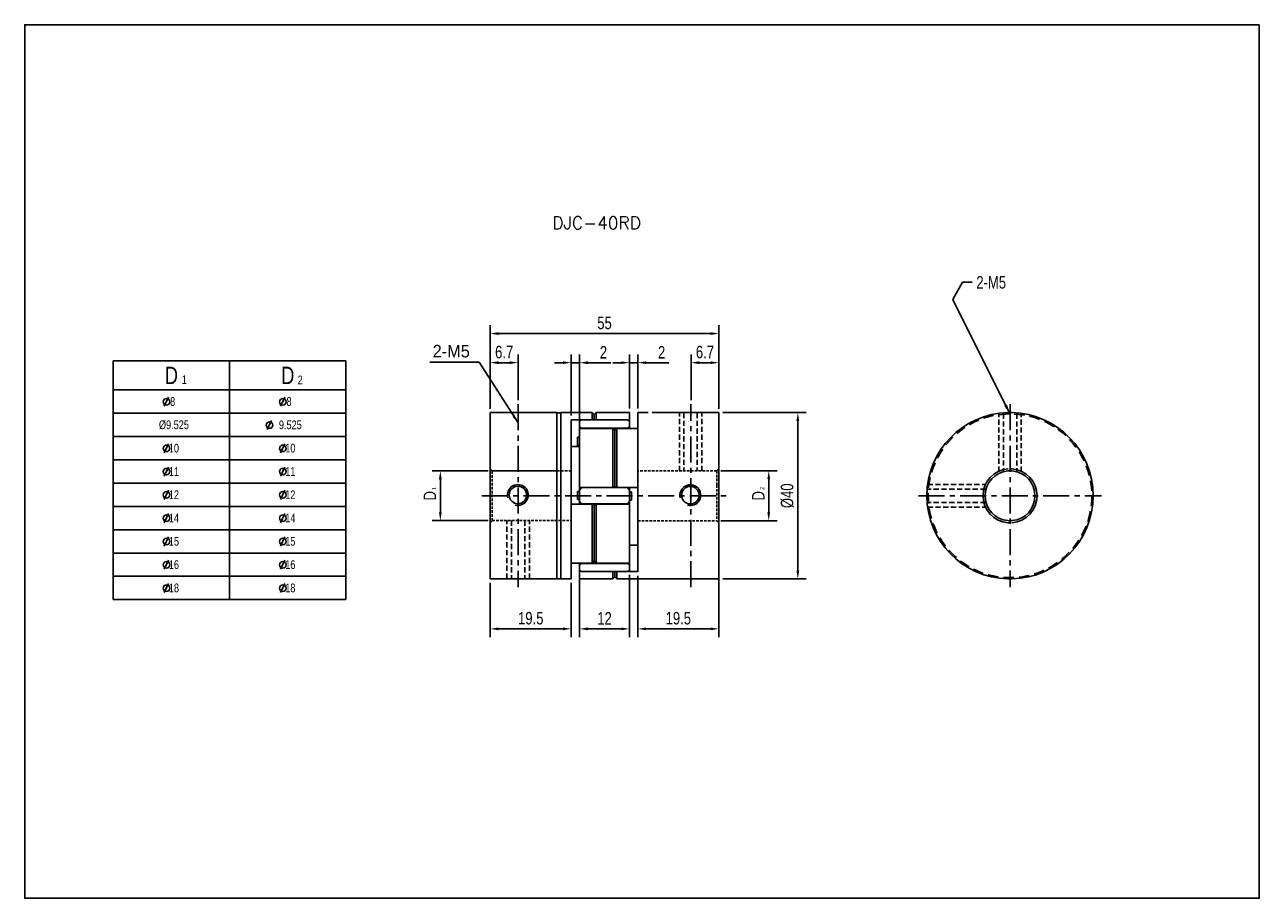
# Model space of a CAD drawing. Header units: millimetres. Extents: x 0 to 297, y 0 to 210.
import ezdxf

# ---------------------------------------------------------------- set-up
doc = ezdxf.new("R2010")
doc.units = ezdxf.units.MM
doc.header["$LTSCALE"] = 5
for name, pattern in [('CENTER', [2, 1.25, -0.25, 0.25, -0.25]), ('DASHED', [0.75, 0.5, -0.25]), ('HIDDEN', [0.375, 0.25, -0.125]), ('HIDDEN2', [0.1875, 0.125, -0.0625])]:
    doc.linetypes.add(name, pattern=pattern)
doc.layers.get('0').update_dxf_attribs({"linetype": 'CONTINUOUS'})
doc.layers.get('Defpoints').update_dxf_attribs({"linetype": 'CONTINUOUS'})
for name, color, linetype in [('BM', 2, 'CONTINUOUS'), ('CT', 1, 'CENTER'), ('D', 7, 'CONTINUOUS'), ('DIM', 7, 'CONTINUOUS'), ('FL', 1, 'CONTINUOUS'), ('HD', 4, 'DASHED')]:
    doc.layers.add(name, color=color, linetype=linetype)
doc.styles.add('H', font='txt.shx')
doc.styles.get("Standard").update_dxf_attribs({"font": 'Gulim.ttf', "width": 0.8, "height": 3})
doc.dimstyles.new('LIM', dxfattribs={"dimtxt": 2, "dimasz": 2, "dimexe": 2, "dimexo": 1, "dimgap": 1, "dimtad": 1, "dimdec": 3, "dimzin": 9, "dimdsep": 46, "dimtxsty": 'Standard', "dimcen": 3, "dimclrd": 1, "dimclre": 1, "dimadec": 0, "dimazin": 0, "dimtfac": 1, "dimtdec": 3, "dimtmove": 0, "dimatfit": 3, "dimfxl": 0, "dimtolj": 1, "dimtzin": 0, "dimarcsym": 0})
doc.dimstyles.get("Standard").update_dxf_attribs({"dimtxt": 0.18, "dimasz": 0.18, "dimexe": 0.18, "dimexo": 0.0625, "dimgap": 0.09, "dimtad": 0, "dimtih": 1, "dimtoh": 1, "dimdec": 4, "dimzin": 0, "dimdsep": 46, "dimtxsty": 'Standard', "dimcen": 0.09, "dimadec": 0, "dimazin": 0, "dimtfac": 1, "dimtdec": 4, "dimtofl": 0, "dimtmove": 0, "dimatfit": 3, "dimfxl": 0, "dimtolj": 1, "dimtzin": 0, "dimarcsym": 0})

# ---------------------------------------------------------------- blocks, each defined once
blk = doc.blocks.new('*D8')
at = {"layer": 'Defpoints', "color": 0}
for p in [(111.99, 76.82), (131.49, 76.82), (131.49, 64.77)]:
    blk.add_point(p, dxfattribs=at)
at = {"layer": 'DIM', "color": 1, "lineweight": -2}
for p, q in [((111.99, 75.82), (111.99, 62.77)), ((131.49, 75.82), (131.49, 62.77)), ((113.99, 64.77), (129.49, 64.77))]:
    blk.add_line(p, q, dxfattribs=at)
at = {"layer": 'DIM', "color": 1}
for points in [[(113.99, 65.1), (113.99, 64.43), (111.99, 64.77)], [(129.49, 65.1), (129.49, 64.43), (131.49, 64.77)]]:
    blk.add_solid(points, dxfattribs=at)
at = {"layer": 'DIM', "color": 0, "insert": (121.74, 67.31), "char_height": 3, "attachment_point": 5}
blk.add_mtext('\\A1;19.5', dxfattribs=at)
blk = doc.blocks.new('*D9')
at = {"layer": 'Defpoints', "color": 0}
for p in [(166.99, 135.75), (111.99, 116.7), (166.99, 116.7)]:
    blk.add_point(p, dxfattribs=at)
at = {"layer": 'DIM', "color": 1, "lineweight": -2}
for p, q in [((111.99, 117.7), (111.99, 137.75)), ((166.99, 117.7), (166.99, 137.75)), ((113.99, 135.75), (164.99, 135.75))]:
    blk.add_line(p, q, dxfattribs=at)
at = {"layer": 'DIM', "color": 1}
for points in [[(113.99, 136.09), (113.99, 135.42), (111.99, 135.75)], [(164.99, 136.09), (164.99, 135.42), (166.99, 135.75)]]:
    blk.add_solid(points, dxfattribs=at)
at = {"layer": 'DIM', "color": 0, "insert": (139.49, 138.29), "char_height": 3, "attachment_point": 5}
blk.add_mtext('\\A1;55', dxfattribs=at)
blk = doc.blocks.new('*D10')
at = {"layer": 'Defpoints', "color": 0}
for p in [(118.69, 128.75), (111.99, 116.7), (118.69, 118.75)]:
    blk.add_point(p, dxfattribs=at)
at = {"layer": 'DIM', "color": 1, "lineweight": -2}
for p, q in [((111.99, 117.7), (111.99, 130.75)), ((118.69, 119.75), (118.69, 130.75)), ((113.99, 128.75), (116.69, 128.75))]:
    blk.add_line(p, q, dxfattribs=at)
at = {"layer": 'DIM', "color": 1}
for points in [[(113.99, 129.09), (113.99, 128.42), (111.99, 128.75)], [(116.69, 129.09), (116.69, 128.42), (118.69, 128.75)]]:
    blk.add_solid(points, dxfattribs=at)
at = {"layer": 'DIM', "color": 0, "insert": (115.34, 131.29), "char_height": 3, "attachment_point": 5}
blk.add_mtext('\\A1;6.7', dxfattribs=at)
blk = doc.blocks.new('*D11')
at = {"layer": 'Defpoints', "color": 0}
for p in [(112.49, 102.74), (99.99, 90.78), (112.49, 90.78)]:
    blk.add_point(p, dxfattribs=at)
at = {"layer": 'DIM', "color": 1, "lineweight": -2}
for p, q in [((111.49, 102.74), (97.99, 102.74)), ((99.99, 100.74), (99.99, 92.78)), ((111.49, 90.78), (97.99, 90.78))]:
    blk.add_line(p, q, dxfattribs=at)
at = {"layer": 'DIM', "color": 1}
for points in [[(99.65, 100.74), (100.32, 100.74), (99.99, 102.74)], [(99.65, 92.78), (100.32, 92.78), (99.99, 90.78)]]:
    blk.add_solid(points, dxfattribs=at)
at = {"layer": 'DIM', "color": 0, "insert": (97.48, 96.76), "char_height": 3, "attachment_point": 5, "rotation": 90}
blk.add_mtext('\\A1;D', dxfattribs=at)
blk = doc.blocks.new('*D12')
at = {"layer": 'Defpoints', "color": 0}
for p in [(166.99, 128.75), (160.29, 118.76), (166.99, 116.71)]:
    blk.add_point(p, dxfattribs=at)
at = {"layer": 'DIM', "color": 1, "lineweight": -2}
for p, q in [((160.29, 119.76), (160.29, 130.75)), ((166.99, 117.71), (166.99, 130.75)), ((162.29, 128.75), (164.99, 128.75))]:
    blk.add_line(p, q, dxfattribs=at)
at = {"layer": 'DIM', "color": 1}
for points in [[(162.29, 129.09), (162.29, 128.42), (160.29, 128.75)], [(164.99, 129.09), (164.99, 128.42), (166.99, 128.75)]]:
    blk.add_solid(points, dxfattribs=at)
at = {"layer": 'DIM', "color": 0, "insert": (163.64, 131.29), "char_height": 3, "attachment_point": 5}
blk.add_mtext('\\A1;6.7', dxfattribs=at)
blk = doc.blocks.new('*D13')
at = {"layer": 'Defpoints', "color": 0}
for p in [(147.49, 128.75), (145.49, 116.71), (147.49, 116.71)]:
    blk.add_point(p, dxfattribs=at)
at = {"layer": 'DIM', "color": 1, "lineweight": -2}
for p, q in [((145.49, 117.71), (145.49, 130.75)), ((147.49, 117.71), (147.49, 130.75)), ((143.49, 128.75), (141.49, 128.75)), ((145.49, 128.75), (147.49, 128.75)), ((149.49, 128.75), (154.98, 128.75))]:
    blk.add_line(p, q, dxfattribs=at)
at = {"layer": 'DIM', "color": 1}
for points in [[(143.49, 129.09), (143.49, 128.42), (145.49, 128.75)], [(149.49, 129.09), (149.49, 128.42), (147.49, 128.75)]]:
    blk.add_solid(points, dxfattribs=at)
at = {"layer": 'DIM', "color": 0, "insert": (153.23, 131.26), "char_height": 3, "attachment_point": 5}
blk.add_mtext('\\A1;2', dxfattribs=at)
blk = doc.blocks.new('*D14')
at = {"layer": 'Defpoints', "color": 0}
for p in [(133.49, 128.75), (131.49, 115.02), (133.49, 112.92)]:
    blk.add_point(p, dxfattribs=at)
at = {"layer": 'DIM', "color": 1, "lineweight": -2}
for p, q in [((131.49, 116.02), (131.49, 130.75)), ((133.49, 113.92), (133.49, 130.75)), ((129.49, 128.75), (127.49, 128.75)), ((131.49, 128.75), (133.49, 128.75)), ((135.49, 128.75), (140.98, 128.75))]:
    blk.add_line(p, q, dxfattribs=at)
at = {"layer": 'DIM', "color": 1}
for points in [[(129.49, 129.09), (129.49, 128.42), (131.49, 128.75)], [(135.49, 129.09), (135.49, 128.42), (133.49, 128.75)]]:
    blk.add_solid(points, dxfattribs=at)
at = {"layer": 'DIM', "color": 0, "insert": (139.23, 131.26), "char_height": 3, "attachment_point": 5}
blk.add_mtext('\\A1;2', dxfattribs=at)
blk = doc.blocks.new('*D15')
at = {"layer": 'Defpoints', "color": 0}
for p in [(147.49, 78.54), (166.99, 78.54), (166.99, 64.77)]:
    blk.add_point(p, dxfattribs=at)
at = {"layer": 'DIM', "color": 1, "lineweight": -2}
for p, q in [((147.49, 77.54), (147.49, 62.77)), ((166.99, 77.54), (166.99, 62.77)), ((149.49, 64.77), (164.99, 64.77))]:
    blk.add_line(p, q, dxfattribs=at)
at = {"layer": 'DIM', "color": 1}
for points in [[(149.49, 65.1), (149.49, 64.43), (147.49, 64.77)], [(164.99, 65.1), (164.99, 64.43), (166.99, 64.77)]]:
    blk.add_solid(points, dxfattribs=at)
at = {"layer": 'DIM', "color": 0, "insert": (157.24, 67.31), "char_height": 3, "attachment_point": 5}
blk.add_mtext('\\A1;19.5', dxfattribs=at)
blk = doc.blocks.new('*D16')
at = {"layer": 'Defpoints', "color": 0}
for p in [(133.49, 78.79), (145.49, 78.79), (145.49, 64.77)]:
    blk.add_point(p, dxfattribs=at)
at = {"layer": 'DIM', "color": 1, "lineweight": -2}
for p, q in [((133.49, 77.79), (133.49, 62.77)), ((145.49, 77.79), (145.49, 62.77)), ((135.49, 64.77), (143.49, 64.77))]:
    blk.add_line(p, q, dxfattribs=at)
at = {"layer": 'DIM', "color": 1}
for points in [[(135.49, 65.1), (135.49, 64.43), (133.49, 64.77)], [(143.49, 65.1), (143.49, 64.43), (145.49, 64.77)]]:
    blk.add_solid(points, dxfattribs=at)
at = {"layer": 'DIM', "color": 0, "insert": (139.49, 67.31), "char_height": 3, "attachment_point": 5}
blk.add_mtext('\\A1;12', dxfattribs=at)
blk = doc.blocks.new('*D17')
at = {"layer": 'Defpoints', "color": 0}
for p in [(166.94, 116.76), (166.94, 76.76), (185.99, 76.76)]:
    blk.add_point(p, dxfattribs=at)
at = {"layer": 'DIM', "color": 1, "lineweight": -2}
for p, q in [((167.94, 116.76), (187.99, 116.76)), ((185.99, 114.76), (185.99, 78.76)), ((167.94, 76.76), (187.99, 76.76))]:
    blk.add_line(p, q, dxfattribs=at)
at = {"layer": 'DIM', "color": 1}
for points in [[(185.65, 114.76), (186.32, 114.76), (185.99, 116.76)], [(185.65, 78.76), (186.32, 78.76), (185.99, 76.76)]]:
    blk.add_solid(points, dxfattribs=at)
at = {"layer": 'DIM', "color": 0, "insert": (183.45, 96.76), "char_height": 3, "attachment_point": 5, "rotation": 90}
blk.add_mtext('\\A1;%%C40', dxfattribs=at)
blk = doc.blocks.new('*D18')
at = {"layer": 'Defpoints', "color": 0}
for p in [(166.49, 102.76), (166.49, 90.76), (178.99, 90.76)]:
    blk.add_point(p, dxfattribs=at)
at = {"layer": 'DIM', "color": 1, "lineweight": -2}
for p, q in [((167.49, 102.76), (180.99, 102.76)), ((178.99, 100.76), (178.99, 92.76)), ((167.49, 90.76), (180.99, 90.76))]:
    blk.add_line(p, q, dxfattribs=at)
at = {"layer": 'DIM', "color": 1}
for points in [[(178.65, 100.76), (179.32, 100.76), (178.99, 102.76)], [(178.65, 92.76), (179.32, 92.76), (178.99, 90.76)]]:
    blk.add_solid(points, dxfattribs=at)
at = {"layer": 'DIM', "color": 0, "insert": (176.48, 96.76), "char_height": 3, "attachment_point": 5, "rotation": 90}
blk.add_mtext('\\A1;D', dxfattribs=at)
blk = doc.blocks.new('new block')
blk.add_line((19.04, 5.53), (17.5, 2.41))
blk.add_circle((18.3, 3.95), 1.12)

msp = doc.modelspace()

# ---------------------------------------------------------------- linework, layer by layer
for p, q in [((21.289, 129.1999), (77.289, 129.1999)), ((21.289, 129.1999), (21.289, 71.7999)), ((77.289, 129.1999), (77.289, 71.7999)), ((21.289, 71.7999), (77.289, 71.7999))]:
    msp.add_line(p, q)
at = {"color": 4}
for p, q in [((49.289, 129.1999), (49.289, 71.7999)), ((21.289, 122.1999), (77.289, 122.1999))]:
    msp.add_line(p, q, dxfattribs=at)
at = {"color": 1}
for p, q in [((21.289, 116.5999), (77.289, 116.5999)), ((21.289, 110.9999), (77.289, 110.9999)), ((21.289, 105.3999), (77.289, 105.3999)), ((21.289, 99.7999), (77.289, 99.7999)), ((21.289, 94.1999), (77.289, 94.1999)), ((21.289, 88.5999), (77.289, 88.5999)), ((21.289, 82.9999), (77.289, 82.9999)), ((21.289, 77.3999), (77.289, 77.3999))]:
    msp.add_line(p, q, dxfattribs=at)
msp.add_lwpolyline([(297, 210), (0, 210), (0, 0), (297, 0)], close=True)
at = {"layer": 'BM', "linetype": 'Continuous'}
for p, q in [((111.9856, 76.8162), (111.9856, 116.7037)), ((127.9856, 116.7537), (112.0356, 116.7537)), ((127.9856, 76.76), (127.9856, 116.7537)), ((127.9856, 116.7349), (128.9856, 116.7349)), ((128.9856, 76.76), (128.9856, 116.76)), ((136.4856, 116.76), (128.9856, 116.76)), ((136.4856, 116.76), (136.4856, 115.0168)), ((136.9856, 116.26), (136.4856, 116.76)), ((137.4856, 116.76), (136.9856, 116.26)), ((136.9856, 116.26), (136.9856, 114.9791)), ((145.4356, 116.76), (137.4856, 116.76)), ((137.4856, 116.76), (137.4856, 115.0168)), ((145.4856, 114.9712), (145.4856, 116.71)), ((147.4856, 112.9605), (147.4856, 116.76)), ((149.9856, 116.76), (147.4856, 116.76)), ((166.9356, 116.76), (150.9856, 116.76)), ((166.9856, 107.1648), (166.9856, 116.71)), ((236.5368, 116.7537), (236.5368, 116.7037)), ((237.5368, 116.7037), (237.5368, 116.7537)), ((131.4856, 94.7037), (131.4856, 115.0168)), ((133.9856, 114.9791), (133.4856, 114.7269)), ((133.4856, 113.3521), (133.4856, 114.7269)), ((133.4856, 113.3521), (133.9856, 113.0142)), ((133.4856, 112.92), (133.4856, 113.3521)), ((133.4856, 98.8111), (133.4856, 112.92)), ((141.4951, 112.97), (133.5356, 112.97)), ((144.9856, 114.9791), (133.9856, 114.9791)), ((144.9856, 113.0142), (133.9856, 113.0142)), ((133.9856, 113.0142), (133.9856, 112.97)), ((141.4856, 112.9605), (141.4856, 98.8162)), ((141.5626, 112.9227), (141.9856, 112.4226)), ((141.9856, 112.4226), (142.4085, 112.9227)), ((147.4856, 112.97), (142.4756, 112.97)), ((142.4856, 112.9605), (142.4856, 98.8162)), ((145.4856, 114.7269), (144.9856, 114.9791)), ((144.9856, 113.0142), (145.4856, 113.3521)), ((144.9856, 112.97), (144.9856, 113.0142)), ((145.4856, 114.9712), (145.4856, 114.7269)), ((145.4856, 113.3521), (145.4856, 114.7269)), ((145.4856, 113.3521), (145.4856, 112.97)), ((132.9856, 110.8269), (132.9856, 108.8269)), ((133.4856, 110.8269), (132.9856, 110.8269)), ((141.9856, 112.4226), (141.9856, 98.9884)), ((131.4856, 108.6208), (133.4856, 108.6208)), ((132.9856, 108.8269), (133.4856, 108.8269)), ((166.9856, 107.1648), (166.9856, 106.2988)), ((166.9856, 106.2988), (166.9856, 76.81)), ((133.4856, 98.1348), (133.4856, 98.8111)), ((133.9856, 98.7248), (133.4856, 98.1348)), ((133.4856, 95.3852), (133.4856, 98.1348)), ((133.5356, 98.7611), (141.5407, 98.7611)), ((133.9856, 98.7611), (133.9856, 98.7248)), ((144.9856, 98.7248), (133.9856, 98.7248)), ((141.9856, 98.9884), (141.5626, 98.7665)), ((142.4085, 98.7665), (141.9856, 98.9884)), ((142.4305, 98.7611), (147.4856, 98.7611)), ((144.9856, 98.7248), (144.9856, 98.7611)), ((145.4856, 98.1348), (144.9856, 98.7248)), ((145.4856, 98.7665), (145.4856, 98.1348)), ((145.4856, 95.3852), (145.4856, 98.1348)), ((147.4856, 98.8162), (147.4856, 78.5031)), ((132.9856, 95.8267), (132.9856, 97.8267)), ((133.4856, 97.8267), (132.9856, 97.8267)), ((132.9856, 95.8267), (133.4856, 95.8267)), ((133.4856, 95.3852), (133.9856, 94.7951)), ((133.4856, 94.7588), (133.4856, 95.3852)), ((144.9856, 94.7951), (145.4856, 95.3852)), ((145.9856, 97.6932), (145.4856, 97.6932)), ((145.4856, 95.6932), (145.9856, 95.6932)), ((145.4856, 95.3852), (145.4856, 94.7088)), ((145.9856, 97.6932), (145.9856, 95.6932)), ((136.5406, 94.7588), (131.4856, 94.7588)), ((144.9856, 94.7951), (133.9856, 94.7951)), ((133.9856, 94.7951), (133.9856, 94.7588)), ((136.4856, 80.5594), (136.4856, 94.7037)), ((136.5626, 94.7534), (136.9856, 94.5315)), ((136.9856, 94.5315), (137.4085, 94.7534)), ((136.9856, 81.0973), (136.9856, 94.5315)), ((145.4356, 94.7588), (137.4305, 94.7588)), ((137.4856, 80.5594), (137.4856, 94.7037)), ((144.9856, 94.7588), (144.9856, 94.7951)), ((145.4856, 94.7088), (145.4856, 80.5999)), ((147.4856, 84.8991), (145.4856, 84.8991)), ((131.4856, 80.5594), (131.4856, 76.76)), ((131.4856, 80.5499), (136.4955, 80.5499)), ((133.4856, 80.1678), (133.4856, 80.5499)), ((133.9856, 80.5057), (133.4856, 80.1678)), ((133.9856, 80.5499), (133.9856, 80.5057)), ((144.9856, 80.5057), (133.9856, 80.5057)), ((136.9856, 81.0973), (136.5626, 80.5972)), ((137.4085, 80.5972), (136.9856, 81.0973)), ((137.476, 80.5499), (145.4356, 80.5499)), ((144.9856, 80.5057), (144.9856, 80.5499)), ((145.4856, 80.1678), (144.9856, 80.5057)), ((145.4856, 80.5999), (145.4856, 80.1678)), ((225.8699, 80.1678), (225.3836, 80.5057)), ((133.4856, 78.793), (133.4856, 80.1678)), ((133.4856, 78.793), (133.9856, 78.5408)), ((133.4856, 78.5487), (133.4856, 78.781)), ((133.4856, 76.81), (133.4856, 78.5487)), ((144.9856, 78.5408), (133.9856, 78.5408)), ((141.4856, 78.5031), (141.4856, 76.76)), ((141.4856, 76.76), (141.9856, 77.26)), ((141.9856, 78.5408), (141.9856, 77.26)), ((141.9856, 77.26), (142.4856, 76.76)), ((142.4856, 78.5031), (142.4856, 76.76)), ((144.9856, 78.5408), (145.4856, 78.793)), ((145.4856, 78.793), (145.4856, 80.1678)), ((228.7868, 78.5408), (228.2511, 78.793)), ((112.0356, 76.7662), (120.9881, 76.7662)), ((120.9881, 76.7662), (120.9856, 76.76)), ((120.9856, 76.76), (127.9856, 76.76)), ((127.9856, 76.785), (128.9856, 76.785)), ((128.9856, 76.76), (131.4856, 76.76)), ((133.5356, 76.76), (141.4856, 76.76)), ((142.4856, 76.76), (166.9356, 76.76)), ((236.5368, 76.8162), (236.5368, 76.7662)), ((237.5368, 76.7662), (237.5368, 76.8162))]:
    msp.add_line(p, q, dxfattribs=at)
at = {"layer": 'BM'}
for p, q in [((131.4856, 115.0168), (133.9856, 115.0168)), ((147.4856, 112.97), (147.4856, 98.7611)), ((131.4856, 94.7588), (131.4856, 80.5499)), ((131.4856, 80.5499), (131.4856, 86.8315)), ((144.9856, 78.5408), (147.4856, 78.5408))]:
    msp.add_line(p, q, dxfattribs=at)
at = {"layer": 'BM', "linetype": 'HIDDEN2'}
for p, q in [((133.4856, 114.7269), (133.9856, 114.9791)), ((133.9856, 113.0142), (133.4856, 113.3521)), ((141.4955, 112.97), (141.4951, 112.97)), ((141.9856, 112.4226), (141.5626, 112.9227)), ((142.4085, 112.9227), (141.9856, 112.4226)), ((144.9856, 114.9791), (145.4856, 114.7269)), ((145.4856, 113.3521), (144.9856, 113.0142)), ((147.4856, 112.9227), (147.4856, 112.9605)), ((133.4856, 98.1348), (133.9856, 98.7248)), ((141.5626, 98.7665), (141.9856, 98.9884)), ((141.9856, 98.9884), (142.4085, 98.7665)), ((142.4305, 98.7611), (142.4305, 98.7611)), ((144.9856, 98.7248), (145.4856, 98.1348)), ((136.5407, 94.7588), (136.5406, 94.7588)), ((137.4756, 80.5499), (137.476, 80.5499))]:
    msp.add_line(p, q, dxfattribs=at)
at = {"layer": 'BM', "linetype": 'Continuous'}
for centre in [(118.6453, 96.947), (160.1258, 96.904)]:
    msp.add_circle(centre, 2.1, dxfattribs=at)
for centre, radius, start, end in [((112.0356, 116.7037), 0.05, 90.00926, 180.008695), ((145.4356, 116.71), 0.05, 0, 90), ((166.9356, 116.71), 0.05, 0, 90), ((237.0368, 96.76), 20, 91.432544, 268.567456), ((237.0368, 96.76), 20, 88.566049, 91.432544), ((237.0368, 96.76), 20, 271.432544, 88.567456), ((133.5356, 112.92), 0.05, 90, 180), ((137.2996, 115.1028), 0.2048, 322.85126, 335.182137), ((237.0368, 96.76), 6.5, 94.411726, 265.588274), ((237.0368, 96.76), 6, 94.780192, 265.219808), ((237.0368, 96.76), 6, 85.219808, 94.784218), ((237.0368, 96.76), 6.5, 274.411726, 85.588274), ((237.0368, 96.76), 6, 274.780192, 85.219808), ((118.6453, 96.947), 2.5, 255, 195), ((133.5356, 98.8111), 0.05, 180, 270), ((142.4307, 98.8167), 0.0548, 246.079072, 359.570027), ((160.1258, 96.904), 2.5, 255, 195), ((136.5404, 94.7033), 0.0548, 66.078397, 179.570702), ((145.4356, 94.7088), 0.05, 0, 90), ((237.0368, 96.76), 6, 265.219808, 274.780192), ((145.4356, 80.5999), 0.05, 270, 0), ((141.6714, 78.4172), 0.2048, 142.852139, 155.18846), ((112.0356, 76.8162), 0.05, 179.990715, 269.99133), ((133.5356, 76.81), 0.05, 180, 270), ((166.9356, 76.81), 0.05, 270, 0), ((237.0368, 96.76), 20, 268.567456, 271.432544)]:
    msp.add_arc(centre, radius, start, end, dxfattribs=at)
at = {"layer": 'BM', "linetype": 'HIDDEN2'}
for start, end in [(85.588274, 94.411726), (265.588274, 274.411726)]:
    msp.add_arc((237.0368, 96.76), 6.5, start, end, dxfattribs=at)
at = {"layer": 'BM', "linetype": 'Continuous'}
for points, knots in [([(136.4856, 115.0168), (136.4856, 115.015), (136.4861, 115.0127), (136.4872, 115.01), (136.4883, 115.0074), (136.4899, 115.0043), (136.4919, 115.0011), (136.4946, 114.9966), (136.498, 114.9918), (136.5016, 114.9871), (136.5037, 114.9844), (136.5059, 114.9817), (136.5082, 114.979)], [0, 0, 0, 0, 0.097028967, 0.097028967, 0.097028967, 0.194860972, 0.194860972, 0.194860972, 0.332776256, 0.332776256, 0.332776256, 0.411603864, 0.411603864, 0.411603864, 0.411603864]), ([(141.5626, 112.9227), (141.5573, 112.929), (141.5516, 112.935), (141.5458, 112.9404), (141.5389, 112.9468), (141.5317, 112.9526), (141.5248, 112.9573), (141.5183, 112.9618), (141.5118, 112.9654), (141.5059, 112.9677), (141.5018, 112.9692), (141.4979, 112.9701), (141.4946, 112.97), (141.4921, 112.97), (141.4899, 112.9693), (141.4883, 112.9679), (141.487, 112.9668), (141.4861, 112.9651), (141.4857, 112.963), (141.4856, 112.9622), (141.4856, 112.9614), (141.4856, 112.9605)], [0, 0, 0, 0, 0.18456845, 0.18456845, 0.18456845, 0.40530833, 0.40530833, 0.40530833, 0.6154821, 0.6154821, 0.6154821, 0.76210401, 0.76210401, 0.76210401, 0.87426185, 0.87426185, 0.87426185, 0.96772513, 0.96772513, 0.96772513, 1, 1, 1, 1]), ([(142.4856, 112.9605), (142.4856, 112.9631), (142.485, 112.9652), (142.4839, 112.9667), (142.4828, 112.9683), (142.4812, 112.9692), (142.4792, 112.9697), (142.4765, 112.9704), (142.4731, 112.97), (142.4695, 112.9691), (142.4644, 112.9677), (142.4586, 112.965), (142.4528, 112.9615), (142.4453, 112.957), (142.4374, 112.9512), (142.4298, 112.9444), (142.4225, 112.938), (142.4151, 112.9306), (142.4085, 112.9227)], [0, 0, 0, 0, 0.09702897, 0.09702897, 0.09702897, 0.19486097, 0.19486097, 0.19486097, 0.33277626, 0.33277626, 0.33277626, 0.52463242, 0.52463242, 0.52463242, 0.76814399, 0.76814399, 0.76814399, 1, 1, 1, 1]), ([(166.9856, 107.1648), (166.9856, 107.1676), (166.9846, 107.1705), (166.9827, 107.1731), (166.9809, 107.1758), (166.9781, 107.1783), (166.9746, 107.1805), (166.9711, 107.1827), (166.9668, 107.1846), (166.962, 107.1861), (166.9573, 107.1875), (166.952, 107.1886), (166.9465, 107.1892), (166.9429, 107.1896), (166.9392, 107.1899), (166.9356, 107.1899)], [0, 0, 0, 0, 0.21502442, 0.21502442, 0.21502442, 0.43005075, 0.43005075, 0.43005075, 0.64504678, 0.64504678, 0.64504678, 0.85997801, 0.85997801, 0.85997801, 1, 1, 1, 1]), ([(166.9356, 106.3238), (166.9412, 106.3238), (166.9468, 106.3233), (166.9521, 106.3224), (166.9574, 106.3215), (166.9624, 106.3201), (166.9668, 106.3183), (166.9712, 106.3166), (166.975, 106.3145), (166.9779, 106.3121), (166.9809, 106.3097), (166.9831, 106.307), (166.9843, 106.3043), (166.9851, 106.3025), (166.9856, 106.3007), (166.9856, 106.2988)], [0, 0, 0, 0, 0.21485685, 0.21485685, 0.21485685, 0.42971183, 0.42971183, 0.42971183, 0.64459672, 0.64459672, 0.64459672, 0.85954618, 0.85954618, 0.85954618, 1, 1, 1, 1]), ([(141.4856, 98.8162), (141.4856, 98.8119), (141.4861, 98.8075), (141.4872, 98.8033), (141.4883, 98.7991), (141.4899, 98.795), (141.4919, 98.7914), (141.4946, 98.7863), (141.498, 98.7818), (141.5016, 98.778), (141.5067, 98.7728), (141.5125, 98.7689), (141.5184, 98.7661), (141.5258, 98.7627), (141.5337, 98.761), (141.5413, 98.7611), (141.5486, 98.7612), (141.556, 98.7629), (141.5626, 98.7665)], [0, 0, 0, 0, 0.09702897, 0.09702897, 0.09702897, 0.19486097, 0.19486097, 0.19486097, 0.33277626, 0.33277626, 0.33277626, 0.52463242, 0.52463242, 0.52463242, 0.76814399, 0.76814399, 0.76814399, 1, 1, 1, 1]), ([(137.4856, 94.7037), (137.4856, 94.708), (137.485, 94.7125), (137.4839, 94.7167), (137.4828, 94.7209), (137.4812, 94.7249), (137.4792, 94.7286), (137.4765, 94.7337), (137.4731, 94.7382), (137.4695, 94.7419), (137.4644, 94.7471), (137.4586, 94.7511), (137.4527, 94.7538), (137.4453, 94.7573), (137.4374, 94.7589), (137.4297, 94.7588), (137.4225, 94.7587), (137.4151, 94.757), (137.4085, 94.7534)], [0, 0, 0, 0, 0.09718358, 0.09718358, 0.09718358, 0.19503913, 0.19503913, 0.19503913, 0.33302488, 0.33302488, 0.33302488, 0.52497867, 0.52497867, 0.52497867, 0.76854263, 0.76854263, 0.76854263, 1, 1, 1, 1]), ([(136.4856, 80.5594), (136.4856, 80.5568), (136.4861, 80.5547), (136.4872, 80.5532), (136.4883, 80.5517), (136.4899, 80.5507), (136.4919, 80.5502), (136.4946, 80.5496), (136.4979, 80.5499), (136.5016, 80.5509), (136.5067, 80.5522), (136.5124, 80.5549), (136.5183, 80.5584), (136.5257, 80.5629), (136.5336, 80.5687), (136.5413, 80.5755), (136.5486, 80.5819), (136.5559, 80.5893), (136.5626, 80.5972)], [0, 0, 0, 0, 0.09679266, 0.09679266, 0.09679266, 0.19459838, 0.19459838, 0.19459838, 0.33241693, 0.33241693, 0.33241693, 0.52413904, 0.52413904, 0.52413904, 0.7675947, 0.7675947, 0.7675947, 1, 1, 1, 1]), ([(137.4085, 80.5972), (137.4139, 80.5908), (137.4197, 80.5848), (137.4255, 80.5794), (137.4324, 80.5729), (137.4396, 80.5672), (137.4465, 80.5625), (137.453, 80.558), (137.4595, 80.5544), (137.4654, 80.5522), (137.4695, 80.5507), (137.4733, 80.5498), (137.4766, 80.5499), (137.4791, 80.55), (137.4813, 80.5506), (137.4828, 80.552), (137.4841, 80.5532), (137.485, 80.5549), (137.4854, 80.557), (137.4855, 80.5577), (137.4856, 80.5585), (137.4856, 80.5594)], [0, 0, 0, 0, 0.18617479, 0.18617479, 0.18617479, 0.40734544, 0.40734544, 0.40734544, 0.61692338, 0.61692338, 0.61692338, 0.76316624, 0.76316624, 0.76316624, 0.87509958, 0.87509958, 0.87509958, 0.96847105, 0.96847105, 0.96847105, 1, 1, 1, 1]), ([(142.4856, 78.5031), (142.4856, 78.5049), (142.485, 78.5072), (142.4839, 78.5099), (142.4828, 78.5126), (142.4812, 78.5157), (142.4792, 78.5188), (142.4765, 78.5233), (142.4731, 78.5281), (142.4695, 78.5328), (142.4674, 78.5355), (142.4652, 78.5382), (142.4629, 78.5409)], [0, 0, 0, 0, 0.09718358, 0.09718358, 0.09718358, 0.195039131, 0.195039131, 0.195039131, 0.333024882, 0.333024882, 0.333024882, 0.411623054, 0.411623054, 0.411623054, 0.411623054])]:
    msp.add_open_spline(points, degree=3, knots=knots, dxfattribs=at)
at = {"layer": 'CT'}
for p, q in [((118.6856, 118.7537), (118.6856, 74.7662)), ((160.2855, 74.76), (160.2855, 118.76)), ((237.0371, 118.76), (237.0368, 74.76)), ((109.9856, 96.76), (168.9856, 96.76)), ((215.0368, 96.76), (259.0368, 96.76))]:
    msp.add_line(p, q, dxfattribs=at)
at = {"layer": 'D', "color": 1, "linetype": 'HIDDEN'}
for p, q in [((157.495, 102.719), (157.495, 116.6891)), ((162.8945, 102.719), (162.8945, 116.6891)), ((234.3505, 102.5571), (234.3505, 116.5272)), ((239.75, 102.5571), (239.75, 116.5272)), ((217.1933, 99.4592), (231.1634, 99.4592)), ((217.1933, 94.0596), (231.1634, 94.0596)), ((116.0154, 76.8433), (116.0154, 90.8134)), ((121.4149, 76.8433), (121.4149, 90.8134))]:
    msp.add_line(p, q, dxfattribs=at)
at = {"layer": 'D', "color": 2, "linetype": 'HIDDEN'}
for p, q in [((158.6026, 116.6891), (158.6026, 102.719)), ((161.7869, 116.6891), (161.7869, 102.719)), ((235.4581, 116.5272), (235.4581, 102.5571)), ((238.6424, 116.5272), (238.6424, 102.5571)), ((231.1634, 98.3516), (217.1933, 98.3516)), ((231.1634, 95.1672), (217.1933, 95.1672)), ((117.123, 90.8134), (117.123, 76.8433)), ((120.3073, 90.8134), (120.3073, 76.8433))]:
    msp.add_line(p, q, dxfattribs=at)
at = {"layer": 'HD', "linetype": 'HIDDEN2'}
for p, q in [((246.7193, 114.26), (246.0368, 114.26)), ((247.6923, 113.3042), (247.3511, 113.8952)), ((112.4856, 102.7391), (111.9856, 103.2407)), ((127.9856, 102.7391), (112.4856, 102.7391)), ((131.4856, 102.7391), (112.4856, 102.7391)), ((112.4856, 90.7808), (112.4856, 102.7391)), ((166.4856, 102.76), (147.4856, 102.76)), ((166.9856, 103.26), (166.4856, 102.76)), ((166.4856, 99.3165), (166.4856, 102.76)), ((166.4856, 99.3165), (166.4856, 90.76)), ((111.9856, 90.2792), (112.4856, 90.7808)), ((112.4856, 90.7808), (126.5939, 90.7808)), ((112.4856, 90.7808), (131.4856, 90.7808)), ((147.4856, 90.76), (166.4856, 90.76)), ((166.4856, 90.76), (166.9856, 90.26))]:
    msp.add_line(p, q, dxfattribs=at)
at = {"layer": 'HD'}
msp.add_circle((237.0368, 96.76), 19.6787, dxfattribs=at)

# ---------------------------------------------------------------- block references
at = {"xscale": 0.7000000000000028, "yscale": 0.7000000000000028, "zscale": 0.7}
for p in [(21.289, 116.5999), (49.289, 116.5999), (46.0645, 110.9999), (21.289, 105.3999), (49.289, 105.3999), (21.289, 99.7999), (49.289, 99.7999), (21.289, 94.1999), (49.289, 94.1999), (21.289, 88.5999), (49.289, 88.5999), (21.289, 82.9999), (49.289, 82.9999), (21.289, 77.3999), (49.289, 77.3999), (21.289, 71.7999), (49.289, 71.7999)]:
    msp.add_blockref('new block', p, dxfattribs=at)

# ---------------------------------------------------------------- texts
at = {"color": 0}
for s, insert, char_height, width, attachment_point in [('D', (35.289, 125.6999), 4.2, 28, 5), ('D', (63.289, 125.6999), 4.2, 28, 5), ('1', (37.7848, 125.7247), 2.1, 6.3, 1), ('2', (65.6552, 125.6443), 2.1, 3.36, 1), (' 8', (35.289, 119.3999), 2.1, 28, 5), (' 8', (63.289, 119.3999), 2.1, 28, 5), ('  %%C9.525', (35.289, 113.7999), 2.1, 28, 5), ('  9.525', (63.289, 113.7999), 2.1, 28, 5), ('  10', (35.289, 108.1999), 2.1, 28, 5), ('  10', (63.289, 108.1999), 2.1, 28, 5), ('  11', (35.289, 102.5999), 2.1, 28, 5), ('  11', (63.289, 102.5999), 2.1, 28, 5), ('  12', (35.289, 96.9999), 2.1, 28, 5), ('  12', (63.289, 96.9999), 2.1, 28, 5), ('  14', (35.289, 91.3999), 2.1, 28, 5), ('  14', (63.289, 91.3999), 2.1, 28, 5), ('  15', (35.289, 85.7999), 2.1, 28, 5), ('  15', (63.289, 85.7999), 2.1, 28, 5), ('  16', (35.289, 80.1999), 2.1, 28, 5), ('  16', (63.289, 80.1999), 2.1, 28, 5), ('  18', (35.289, 74.5999), 2.1, 28, 5), ('  18', (63.289, 74.5999), 2.1, 28, 5)]:
    msp.add_mtext(s, dxfattribs=dict(at, insert=insert, char_height=char_height, width=width, attachment_point=attachment_point))
at = {"layer": 'D', "insert": (126.9014, 163.866), "char_height": 3, "attachment_point": 1, "style": 'H'}
msp.add_mtext('DJC-40RD', dxfattribs=at)
at = {"layer": 'D', "insert": (228.9262, 149.5705), "char_height": 3, "attachment_point": 1}
msp.add_mtext('2-M5', dxfattribs=at)
at = {"layer": 'DIM'}
msp.add_text('2-M5', height=3, dxfattribs=at).set_placement((98.1417, 130.0271))
at = {"layer": 'DIM', "char_height": 1, "attachment_point": 1, "rotation": 90}
for s, insert, width in [('1', (97.9648, 98.1743), 10.6), ('2', (176.8957, 98.1704), 5.9)]:
    msp.add_mtext(s, dxfattribs=dict(at, insert=insert, width=width))

# ---------------------------------------------------------------- dimensions: what is measured, and where the dimension line sits
at = {"layer": 'DIM'}
for base, p1, p2, picture, middle in [((166.9856, 135.7537), (111.9856, 116.7037), (166.9856, 116.7037), '*D9', (139.4856, 138.2897)), ((118.6856, 128.7537), (111.9856, 116.7037), (118.6856, 118.7537), '*D10', (115.3356, 131.2937)), ((133.4856, 128.7537), (131.4856, 115.0168), (133.4856, 112.92), '*D14', (139.2318, 131.2577)), ((147.4856, 128.7537), (145.4856, 116.71), (147.4856, 116.71), '*D13', (153.2318, 131.2577)), ((166.9856, 128.7537), (160.2855, 118.76), (166.9856, 116.71), '*D12', (163.6355, 131.2937)), ((145.4856, 64.7662), (133.4856, 78.793), (145.4856, 78.793), '*D16', (139.4856, 67.3082)), ((166.9856, 64.7662), (147.4856, 78.5408), (166.9856, 78.5408), '*D15', (157.2356, 67.3082)), ((131.4856, 64.7662), (111.9856, 76.8162), (131.4856, 76.8162), '*D8', (121.7356, 67.3082))]:
    dim = msp.add_linear_dim(base=base, p1=p1, p2=p2, dimstyle='LIM', dxfattribs=at)
    dim.commit()
    dim.dimension.update_dxf_attribs({"geometry": picture, "text_midpoint": middle})
for base, p1, p2, text, picture, middle in [((185.9856, 76.76), (166.9356, 116.76), (166.9356, 76.76), '%%C<>', '*D17', (183.4456, 96.76)), ((99.9856, 90.7808), (112.4856, 102.7391), (112.4856, 90.7808), 'D', '*D11', (97.4836, 96.76)), ((178.9856, 90.76), (166.4856, 102.76), (166.4856, 90.76), 'D', '*D18', (176.4836, 96.76))]:
    dim = msp.add_linear_dim(base=base, p1=p1, p2=p2, angle=90, text=text, dimstyle='LIM', dxfattribs=at)
    dim.commit()
    dim.dimension.update_dxf_attribs({"geometry": picture, "text_midpoint": middle})

# ---------------------------------------------------------------- leaders
msp.add_leader([(118.6856, 114.26), (109.3602, 128.8832), (97.4962, 128.8832)], dimstyle='LIM', override={"dimgap": 1, "dimtad": 0}, dxfattribs=at)
at = {"layer": 'FL', "annotation_type": 0, "has_hookline": 1, "hookline_direction": 0, "text_width": 8.0692}
msp.add_leader([(237.0073, 116.4632), (223.2392, 143.9732), (225.6262, 148.0705), (227.9262, 148.0705)], dimstyle='Standard', override={"dimtxt": 2, "dimasz": 2.3, "dimexe": 1, "dimexo": 1, "dimgap": 1, "dimtad": 0, "dimtih": 0, "dimtoh": 0, "dimzin": 8, "dimcen": 1, "dimclrd": 256, "dimclre": 256, "dimclrt": 256, "dimadec": 4, "dimazin": 2, "dimtfac": 0.5, "dimtix": 1, "dimtofl": 1, "dimtmove": 2, "dimtzin": 8}, dxfattribs=at)

doc.saveas('drawing.dxf')
